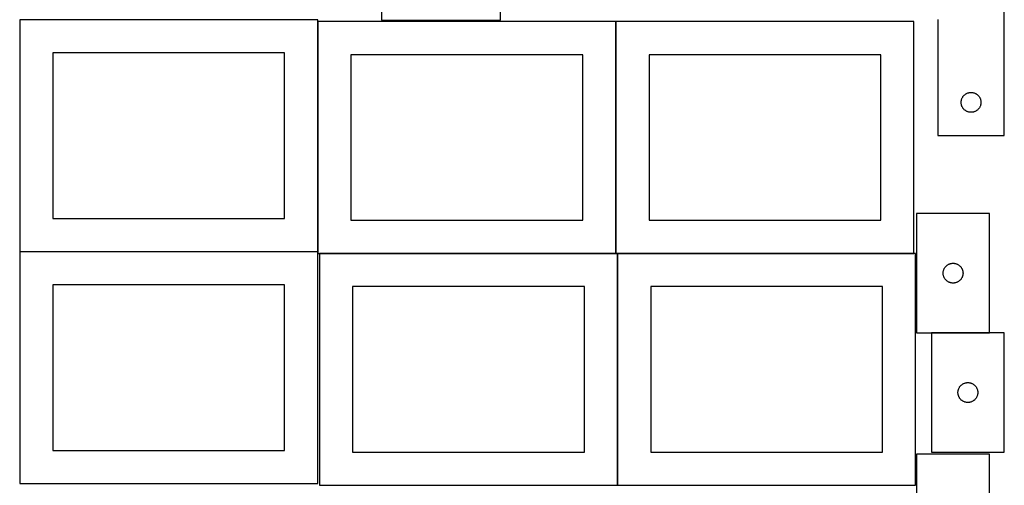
# Model space of a CAD drawing. Header units: millimetres. Extents: x 7 to 1493, y 8 to 2993.
# Tile 4 of 14: x 7 to 1493, y 1410 to 2113. Entities that reach past the tile are written whole.
import ezdxf

# ---------------------------------------------------------------- set-up
doc = ezdxf.new("R2010")
doc.units = ezdxf.units.MM
doc.layers.add('COMMON', color=5, linetype='CONTINUOUS', true_color=0x0000ff)
doc.layers.add('CUT', color=7, linetype='CONTINUOUS', true_color=0x000000)

msp = doc.modelspace()

# ---------------------------------------------------------------- linework, layer by layer
at = {"layer": 'COMMON'}
for p, q in [((456.746389, 2110.174328), (456.746389, 1762.910445)), ((906.94639, 2110.174328), (906.94639, 1760.174328)), ((6.646389, 1762.810444), (456.524735, 1762.810444)), ((459.374233, 1760.074327), (906.84639, 1760.074327)), ((909.474233, 1759.974327), (909.474233, 1409.974327)), ((909.574234, 1760.074327), (1357.046391, 1760.074327))]:
    msp.add_line(p, q, dxfattribs=at)
at = {"layer": 'CUT'}
for p, q in [((552.66949, 2222.190008), (552.66949, 2112.190008)), ((732.66949, 2112.190008), (732.66949, 2222.190008)), ((1493.265733, 1938.165107), (1493.265733, 2188.165107)), ((456.646389, 2112.910445), (6.646389, 2112.910445)), ((6.646389, 2112.910445), (6.646389, 1762.910445)), ((456.646389, 1762.910445), (456.646389, 2112.910445)), ((552.66949, 2112.190008), (732.66949, 2112.190008)), ((1393.265733, 2113.165107), (1393.265733, 1938.165107)), ((906.84639, 2110.174328), (456.84639, 2110.174328)), ((456.84639, 2110.174328), (456.84639, 1760.174328)), ((906.84639, 1760.174328), (906.84639, 2110.174328)), ((1357.046391, 2110.174328), (907.046391, 2110.174328)), ((907.046391, 2110.174328), (907.046391, 1760.174328)), ((1357.046391, 1760.174328), (1357.046391, 2110.174328)), ((406.646389, 2062.910445), (56.646389, 2062.910445)), ((56.646389, 2062.910445), (56.646389, 1812.910445)), ((406.646389, 1812.910445), (406.646389, 2062.910445)), ((856.84639, 2060.174328), (506.84639, 2060.174328)), ((506.84639, 2060.174328), (506.84639, 1810.174328)), ((856.84639, 1810.174328), (856.84639, 2060.174328)), ((1307.046391, 2060.174328), (957.046391, 2060.174328)), ((957.046391, 2060.174328), (957.046391, 1810.174328)), ((1307.046391, 1810.174328), (1307.046391, 2060.174328)), ((1428.760318, 1991.985174), (1428.976203, 1992.726829)), ((1428.976203, 1992.726829), (1429.229981, 1993.456388)), ((1429.229981, 1993.456388), (1429.52098, 1994.171915)), ((1429.52098, 1994.171915), (1429.848427, 1994.871514)), ((1429.848427, 1994.871514), (1430.211455, 1995.553328)), ((1430.211455, 1995.553328), (1430.6091, 1996.21555)), ((1430.6091, 1996.21555), (1431.040308, 1996.856423)), ((1431.040308, 1996.856423), (1431.503936, 1997.474249)), ((1431.503936, 1997.474249), (1431.998754, 1998.067389)), ((1431.998754, 1998.067389), (1432.523451, 1998.634269)), ((1432.523451, 1998.634269), (1433.076633, 1999.173387)), ((1433.076633, 1999.173387), (1433.656836, 1999.683313)), ((1433.656836, 1999.683313), (1434.262519, 2000.162695)), ((1434.262519, 2000.162695), (1434.892078, 2000.610262)), ((1434.892078, 2000.610262), (1435.543841, 2001.024826)), ((1435.543841, 2001.024826), (1436.216082, 2001.405289)), ((1436.216082, 2001.405289), (1436.907018, 2001.750641)), ((1436.907018, 2001.750641), (1437.614815, 2002.059966)), ((1437.614815, 2002.059966), (1438.337598, 2002.332445)), ((1438.337598, 2002.332445), (1439.073449, 2002.567355)), ((1439.073449, 2002.567355), (1439.820417, 2002.764072)), ((1439.820417, 2002.764072), (1440.576522, 2002.922076)), ((1440.576522, 2002.922076), (1441.339758, 2003.040947)), ((1441.339758, 2003.040947), (1442.108101, 2003.12037)), ((1442.108101, 2003.12037), (1442.879515, 2003.160134)), ((1442.879515, 2003.160134), (1443.651952, 2003.160134)), ((1443.651952, 2003.160134), (1444.423365, 2003.12037)), ((1444.423365, 2003.12037), (1445.191709, 2003.040947)), ((1445.191709, 2003.040947), (1445.954945, 2002.922076)), ((1445.954945, 2002.922076), (1446.71105, 2002.764072)), ((1446.71105, 2002.764072), (1447.458018, 2002.567355)), ((1447.458018, 2002.567355), (1448.193869, 2002.332445)), ((1448.193869, 2002.332445), (1448.916652, 2002.059966)), ((1448.916652, 2002.059966), (1449.624449, 2001.750641)), ((1449.624449, 2001.750641), (1450.315385, 2001.405289)), ((1450.315385, 2001.405289), (1450.987625, 2001.024826)), ((1450.987625, 2001.024826), (1451.639389, 2000.610262)), ((1451.639389, 2000.610262), (1452.268948, 2000.162695)), ((1452.268948, 2000.162695), (1452.874631, 1999.683313)), ((1452.874631, 1999.683313), (1453.454834, 1999.173387)), ((1453.454834, 1999.173387), (1454.008016, 1998.634269)), ((1454.008016, 1998.634269), (1454.532712, 1998.067389)), ((1454.532712, 1998.067389), (1455.027531, 1997.474249)), ((1455.027531, 1997.474249), (1455.491158, 1996.856423)), ((1455.491158, 1996.856423), (1455.922367, 1996.21555)), ((1455.922367, 1996.21555), (1456.320012, 1995.553328)), ((1456.320012, 1995.553328), (1456.68304, 1994.871514)), ((1456.68304, 1994.871514), (1457.010487, 1994.171915)), ((1457.010487, 1994.171915), (1457.301486, 1993.456388)), ((1457.301486, 1993.456388), (1457.555264, 1992.726829)), ((1457.555264, 1992.726829), (1457.771149, 1991.985174)), ((1428.265733, 1988.165107), (1428.285622, 1988.937288)), ((1428.285622, 1987.392925), (1428.265733, 1988.165107)), ((1428.285622, 1988.937288), (1428.345235, 1989.707422)), ((1428.345235, 1986.622792), (1428.285622, 1987.392925)), ((1428.345235, 1989.707422), (1428.444415, 1990.473465)), ((1428.444415, 1985.856748), (1428.345235, 1986.622792)), ((1428.444415, 1990.473465), (1428.582898, 1991.233388)), ((1428.582898, 1985.096826), (1428.444415, 1985.856748)), ((1428.582898, 1991.233388), (1428.760318, 1991.985174)), ((1428.760318, 1984.34504), (1428.582898, 1985.096826)), ((1428.976203, 1983.603384), (1428.760318, 1984.34504)), ((1429.229981, 1982.873825), (1428.976203, 1983.603384)), ((1429.52098, 1982.158298), (1429.229981, 1982.873825)), ((1429.848427, 1981.4587), (1429.52098, 1982.158298)), ((1430.211455, 1980.776886), (1429.848427, 1981.4587)), ((1430.6091, 1980.114664), (1430.211455, 1980.776886)), ((1431.040308, 1979.47379), (1430.6091, 1980.114664)), ((1431.503936, 1978.855965), (1431.040308, 1979.47379)), ((1431.998754, 1978.262825), (1431.503936, 1978.855965)), ((1432.523451, 1977.695944), (1431.998754, 1978.262825)), ((1433.076633, 1977.156826), (1432.523451, 1977.695944)), ((1454.008016, 1977.695944), (1453.454834, 1977.156826)), ((1454.532712, 1978.262825), (1454.008016, 1977.695944)), ((1455.027531, 1978.855965), (1454.532712, 1978.262825)), ((1455.491158, 1979.47379), (1455.027531, 1978.855965)), ((1455.922367, 1980.114664), (1455.491158, 1979.47379)), ((1456.320012, 1980.776886), (1455.922367, 1980.114664)), ((1456.68304, 1981.4587), (1456.320012, 1980.776886)), ((1457.010487, 1982.158298), (1456.68304, 1981.4587)), ((1457.301486, 1982.873825), (1457.010487, 1982.158298)), ((1457.555264, 1983.603384), (1457.301486, 1982.873825)), ((1457.771149, 1984.34504), (1457.555264, 1983.603384)), ((1457.771149, 1991.985174), (1457.948569, 1991.233388)), ((1457.948569, 1985.096826), (1457.771149, 1984.34504)), ((1457.948569, 1991.233388), (1458.087052, 1990.473465)), ((1458.087052, 1985.856748), (1457.948569, 1985.096826)), ((1458.087052, 1990.473465), (1458.186232, 1989.707422)), ((1458.186232, 1986.622792), (1458.087052, 1985.856748)), ((1458.186232, 1989.707422), (1458.245845, 1988.937288)), ((1458.245845, 1987.392925), (1458.186232, 1986.622792)), ((1458.245845, 1988.937288), (1458.265733, 1988.165107)), ((1458.265733, 1988.165107), (1458.245845, 1987.392925)), ((1433.656836, 1976.6469), (1433.076633, 1977.156826)), ((1434.262519, 1976.167518), (1433.656836, 1976.6469)), ((1434.892078, 1975.719952), (1434.262519, 1976.167518)), ((1435.543841, 1975.305387), (1434.892078, 1975.719952)), ((1436.216082, 1974.924925), (1435.543841, 1975.305387)), ((1436.907018, 1974.579573), (1436.216082, 1974.924925)), ((1437.614815, 1974.270247), (1436.907018, 1974.579573)), ((1438.337598, 1973.997768), (1437.614815, 1974.270247)), ((1439.073449, 1973.762859), (1438.337598, 1973.997768)), ((1439.820417, 1973.566141), (1439.073449, 1973.762859)), ((1440.576522, 1973.408137), (1439.820417, 1973.566141)), ((1441.339758, 1973.289267), (1440.576522, 1973.408137)), ((1442.108101, 1973.209844), (1441.339758, 1973.289267)), ((1442.879515, 1973.17008), (1442.108101, 1973.209844)), ((1443.651952, 1973.17008), (1442.879515, 1973.17008)), ((1444.423365, 1973.209844), (1443.651952, 1973.17008)), ((1445.191709, 1973.289267), (1444.423365, 1973.209844)), ((1445.954945, 1973.408137), (1445.191709, 1973.289267)), ((1446.71105, 1973.566141), (1445.954945, 1973.408137)), ((1447.458018, 1973.762859), (1446.71105, 1973.566141)), ((1448.193869, 1973.997768), (1447.458018, 1973.762859)), ((1448.916652, 1974.270247), (1448.193869, 1973.997768)), ((1449.624449, 1974.579573), (1448.916652, 1974.270247)), ((1450.315385, 1974.924925), (1449.624449, 1974.579573)), ((1450.987625, 1975.305387), (1450.315385, 1974.924925)), ((1451.639389, 1975.719952), (1450.987625, 1975.305387)), ((1452.268948, 1976.167518), (1451.639389, 1975.719952)), ((1452.874631, 1976.6469), (1452.268948, 1976.167518)), ((1453.454834, 1977.156826), (1452.874631, 1976.6469)), ((1393.265733, 1938.165107), (1493.265733, 1938.165107)), ((1471.099119, 1820.247744), (1361.099119, 1820.247744)), ((1361.099119, 1820.247744), (1361.099119, 1640.247744)), ((1471.099119, 1640.247744), (1471.099119, 1820.247744)), ((56.646389, 1812.910445), (406.646389, 1812.910445)), ((506.84639, 1810.174328), (856.84639, 1810.174328)), ((957.046391, 1810.174328), (1307.046391, 1810.174328)), ((456.524735, 1762.710444), (6.524735, 1762.710444)), ((6.524735, 1762.710444), (6.524735, 1412.710444)), ((6.646389, 1762.910445), (456.646389, 1762.910445)), ((456.524735, 1412.710444), (456.524735, 1762.710444)), ((456.84639, 1760.174328), (906.84639, 1760.174328)), ((909.374233, 1759.974327), (459.374233, 1759.974327)), ((459.374233, 1759.974327), (459.374233, 1409.974327)), ((907.046391, 1760.174328), (1357.046391, 1760.174328)), ((909.374233, 1409.974327), (909.374233, 1759.974327)), ((1359.574234, 1759.974327), (909.574234, 1759.974327)), ((909.574234, 1759.974327), (909.574234, 1409.974327)), ((1359.574234, 1409.974327), (1359.574234, 1759.974327)), ((1404.10153, 1739.250958), (1404.580912, 1739.856641)), ((1404.580912, 1739.856641), (1405.090839, 1740.436844)), ((1405.090839, 1740.436844), (1405.629957, 1740.990027)), ((1405.629957, 1740.990027), (1406.196837, 1741.514723)), ((1406.196837, 1741.514723), (1406.789977, 1742.009541)), ((1406.789977, 1742.009541), (1407.407803, 1742.473169)), ((1407.407803, 1742.473169), (1408.048676, 1742.904377)), ((1408.048676, 1742.904377), (1408.710898, 1743.302022)), ((1408.710898, 1743.302022), (1409.392712, 1743.66505)), ((1409.392712, 1743.66505), (1410.092311, 1743.992497)), ((1410.092311, 1743.992497), (1410.807838, 1744.283496)), ((1410.807838, 1744.283496), (1411.537397, 1744.537274)), ((1411.537397, 1744.537274), (1412.279052, 1744.75316)), ((1412.279052, 1744.75316), (1413.030838, 1744.930579)), ((1413.030838, 1744.930579), (1413.79076, 1745.069062)), ((1413.79076, 1745.069062), (1414.556804, 1745.168242)), ((1414.556804, 1745.168242), (1415.326938, 1745.227855)), ((1415.326938, 1745.227855), (1416.099119, 1745.247744)), ((1416.099119, 1745.247744), (1416.8713, 1745.227855)), ((1416.8713, 1745.227855), (1417.641434, 1745.168242)), ((1417.641434, 1745.168242), (1418.407478, 1745.069062)), ((1418.407478, 1745.069062), (1419.1674, 1744.930579)), ((1419.1674, 1744.930579), (1419.919186, 1744.75316)), ((1419.919186, 1744.75316), (1420.660842, 1744.537274)), ((1420.660842, 1744.537274), (1421.3904, 1744.283496)), ((1421.3904, 1744.283496), (1422.105928, 1743.992497)), ((1422.105928, 1743.992497), (1422.805526, 1743.66505)), ((1422.805526, 1743.66505), (1423.48734, 1743.302022)), ((1423.48734, 1743.302022), (1424.149562, 1742.904377)), ((1424.149562, 1742.904377), (1424.790436, 1742.473169)), ((1424.790436, 1742.473169), (1425.408261, 1742.009541)), ((1425.408261, 1742.009541), (1426.001401, 1741.514723)), ((1426.001401, 1741.514723), (1426.568281, 1740.990027)), ((1426.568281, 1740.990027), (1427.1074, 1740.436844)), ((1427.1074, 1740.436844), (1427.617326, 1739.856641)), ((1427.617326, 1739.856641), (1428.096708, 1739.250958)), ((1401.104092, 1730.633962), (1401.143856, 1731.405376)), ((1401.104092, 1729.861525), (1401.104092, 1730.633962)), ((1401.143856, 1729.090112), (1401.104092, 1729.861525)), ((1401.143856, 1731.405376), (1401.223279, 1732.173719)), ((1401.223279, 1728.321768), (1401.143856, 1729.090112)), ((1401.223279, 1732.173719), (1401.34215, 1732.936955)), ((1401.34215, 1727.558532), (1401.223279, 1728.321768)), ((1401.34215, 1732.936955), (1401.500154, 1733.69306)), ((1401.500154, 1726.802428), (1401.34215, 1727.558532)), ((1401.500154, 1733.69306), (1401.696871, 1734.440028)), ((1401.696871, 1726.055459), (1401.500154, 1726.802428)), ((1401.696871, 1734.440028), (1401.931781, 1735.175879)), ((1401.931781, 1725.319608), (1401.696871, 1726.055459)), ((1401.931781, 1735.175879), (1402.20426, 1735.898662)), ((1402.20426, 1724.596825), (1401.931781, 1725.319608)), ((1402.20426, 1735.898662), (1402.513585, 1736.60646)), ((1402.513585, 1736.60646), (1402.858937, 1737.297395)), ((1402.858937, 1737.297395), (1403.2394, 1737.969636)), ((1403.2394, 1737.969636), (1403.653964, 1738.6214)), ((1403.653964, 1738.6214), (1404.10153, 1739.250958)), ((1428.096708, 1739.250958), (1428.544274, 1738.6214)), ((1428.544274, 1738.6214), (1428.958839, 1737.969636)), ((1428.958839, 1737.969636), (1429.339301, 1737.297395)), ((1429.339301, 1737.297395), (1429.684653, 1736.60646)), ((1429.684653, 1736.60646), (1429.993979, 1735.898662)), ((1429.993979, 1735.898662), (1430.266458, 1735.175879)), ((1430.266458, 1725.319608), (1429.993979, 1724.596825)), ((1430.266458, 1735.175879), (1430.501367, 1734.440028)), ((1430.501367, 1726.055459), (1430.266458, 1725.319608)), ((1430.501367, 1734.440028), (1430.698085, 1733.69306)), ((1430.698085, 1726.802428), (1430.501367, 1726.055459)), ((1430.698085, 1733.69306), (1430.856088, 1732.936955)), ((1430.856088, 1727.558532), (1430.698085, 1726.802428)), ((1430.856088, 1732.936955), (1430.974959, 1732.173719)), ((1430.974959, 1728.321768), (1430.856088, 1727.558532)), ((1430.974959, 1732.173719), (1431.054382, 1731.405376)), ((1431.054382, 1729.090112), (1430.974959, 1728.321768)), ((1431.054382, 1731.405376), (1431.094146, 1730.633962)), ((1431.094146, 1729.861525), (1431.054382, 1729.090112)), ((1431.094146, 1730.633962), (1431.094146, 1729.861525)), ((406.524735, 1712.710444), (56.524735, 1712.710444)), ((56.524735, 1712.710444), (56.524735, 1462.710444)), ((406.524735, 1462.710444), (406.524735, 1712.710444)), ((1402.513585, 1723.889028), (1402.20426, 1724.596825)), ((1402.858937, 1723.198093), (1402.513585, 1723.889028)), ((1403.2394, 1722.525852), (1402.858937, 1723.198093)), ((1403.653964, 1721.874088), (1403.2394, 1722.525852)), ((1404.10153, 1721.244529), (1403.653964, 1721.874088)), ((1404.580912, 1720.638846), (1404.10153, 1721.244529)), ((1405.090839, 1720.058644), (1404.580912, 1720.638846)), ((1405.629957, 1719.505461), (1405.090839, 1720.058644)), ((1406.196837, 1718.980765), (1405.629957, 1719.505461)), ((1406.789977, 1718.485947), (1406.196837, 1718.980765)), ((1407.407803, 1718.022319), (1406.789977, 1718.485947)), ((1408.048676, 1717.59111), (1407.407803, 1718.022319)), ((1408.710898, 1717.193465), (1408.048676, 1717.59111)), ((1409.392712, 1716.830437), (1408.710898, 1717.193465)), ((1410.092311, 1716.50299), (1409.392712, 1716.830437)), ((1410.807838, 1716.211991), (1410.092311, 1716.50299)), ((1411.537397, 1715.958213), (1410.807838, 1716.211991)), ((1412.279052, 1715.742328), (1411.537397, 1715.958213)), ((1413.030838, 1715.564908), (1412.279052, 1715.742328)), ((1413.79076, 1715.426425), (1413.030838, 1715.564908)), ((1414.556804, 1715.327246), (1413.79076, 1715.426425)), ((1415.326938, 1715.267632), (1414.556804, 1715.327246)), ((1416.099119, 1715.247744), (1415.326938, 1715.267632)), ((1416.8713, 1715.267632), (1416.099119, 1715.247744)), ((1417.641434, 1715.327246), (1416.8713, 1715.267632)), ((1418.407478, 1715.426425), (1417.641434, 1715.327246)), ((1419.1674, 1715.564908), (1418.407478, 1715.426425)), ((1419.919186, 1715.742328), (1419.1674, 1715.564908)), ((1420.660842, 1715.958213), (1419.919186, 1715.742328)), ((1421.3904, 1716.211991), (1420.660842, 1715.958213)), ((1422.105928, 1716.50299), (1421.3904, 1716.211991)), ((1422.805526, 1716.830437), (1422.105928, 1716.50299)), ((1423.48734, 1717.193465), (1422.805526, 1716.830437)), ((1424.149562, 1717.59111), (1423.48734, 1717.193465)), ((1424.790436, 1718.022319), (1424.149562, 1717.59111)), ((1425.408261, 1718.485947), (1424.790436, 1718.022319)), ((1426.001401, 1718.980765), (1425.408261, 1718.485947)), ((1426.568281, 1719.505461), (1426.001401, 1718.980765)), ((1427.1074, 1720.058644), (1426.568281, 1719.505461)), ((1427.617326, 1720.638846), (1427.1074, 1720.058644)), ((1428.096708, 1721.244529), (1427.617326, 1720.638846)), ((1428.544274, 1721.874088), (1428.096708, 1721.244529)), ((1428.958839, 1722.525852), (1428.544274, 1721.874088)), ((1429.339301, 1723.198093), (1428.958839, 1722.525852)), ((1429.684653, 1723.889028), (1429.339301, 1723.198093)), ((1429.993979, 1724.596825), (1429.684653, 1723.889028)), ((859.374233, 1709.974327), (509.374233, 1709.974327)), ((509.374233, 1709.974327), (509.374233, 1459.974327)), ((859.374233, 1459.974327), (859.374233, 1709.974327)), ((1309.574234, 1709.974327), (959.574234, 1709.974327)), ((959.574234, 1709.974327), (959.574234, 1459.974327)), ((1309.574234, 1459.974327), (1309.574234, 1709.974327)), ((1361.099119, 1640.247744), (1471.099119, 1640.247744)), ((1493.474825, 1639.999575), (1383.474825, 1639.999575)), ((1383.474825, 1639.999575), (1383.474825, 1459.999575)), ((1493.474825, 1459.999575), (1493.474825, 1639.999575)), ((1428.572543, 1561.266554), (1429.165683, 1561.761372)), ((1429.165683, 1561.761372), (1429.783508, 1562.225)), ((1429.783508, 1562.225), (1430.424382, 1562.656208)), ((1430.424382, 1562.656208), (1431.086604, 1563.053853)), ((1431.086604, 1563.053853), (1431.768418, 1563.416881)), ((1431.768418, 1563.416881), (1432.468016, 1563.744328)), ((1432.468016, 1563.744328), (1433.183544, 1564.035327)), ((1433.183544, 1564.035327), (1433.913102, 1564.289105)), ((1433.913102, 1564.289105), (1434.654758, 1564.504991)), ((1434.654758, 1564.504991), (1435.406544, 1564.68241)), ((1435.406544, 1564.68241), (1436.166466, 1564.820893)), ((1436.166466, 1564.820893), (1436.93251, 1564.920073)), ((1436.93251, 1564.920073), (1437.702644, 1564.979686)), ((1437.702644, 1564.979686), (1438.474825, 1564.999575)), ((1438.474825, 1564.999575), (1439.247006, 1564.979686)), ((1439.247006, 1564.979686), (1440.01714, 1564.920073)), ((1440.01714, 1564.920073), (1440.783183, 1564.820893)), ((1440.783183, 1564.820893), (1441.543106, 1564.68241)), ((1441.543106, 1564.68241), (1442.294892, 1564.504991)), ((1442.294892, 1564.504991), (1443.036547, 1564.289105)), ((1443.036547, 1564.289105), (1443.766106, 1564.035327)), ((1443.766106, 1564.035327), (1444.481633, 1563.744328)), ((1444.481633, 1563.744328), (1445.181232, 1563.416881)), ((1445.181232, 1563.416881), (1445.863046, 1563.053853)), ((1445.863046, 1563.053853), (1446.525268, 1562.656208)), ((1446.525268, 1562.656208), (1447.166141, 1562.225)), ((1447.166141, 1562.225), (1447.783967, 1561.761372)), ((1447.783967, 1561.761372), (1448.377107, 1561.266554)), ((1423.479798, 1550.385793), (1423.519562, 1551.157207)), ((1423.479798, 1549.613356), (1423.479798, 1550.385793)), ((1423.519562, 1548.841943), (1423.479798, 1549.613356)), ((1423.519562, 1551.157207), (1423.598985, 1551.92555)), ((1423.598985, 1548.073599), (1423.519562, 1548.841943)), ((1423.598985, 1551.92555), (1423.717856, 1552.688786)), ((1423.717856, 1547.310363), (1423.598985, 1548.073599)), ((1423.717856, 1552.688786), (1423.875859, 1553.444891)), ((1423.875859, 1546.554259), (1423.717856, 1547.310363)), ((1423.875859, 1553.444891), (1424.072577, 1554.191859)), ((1424.072577, 1545.80729), (1423.875859, 1546.554259)), ((1424.072577, 1554.191859), (1424.307486, 1554.92771)), ((1424.307486, 1554.92771), (1424.579965, 1555.650493)), ((1424.579965, 1555.650493), (1424.889291, 1556.358291)), ((1424.889291, 1556.358291), (1425.234643, 1557.049226)), ((1425.234643, 1557.049226), (1425.615105, 1557.721467)), ((1425.615105, 1557.721467), (1426.02967, 1558.373231)), ((1426.02967, 1558.373231), (1426.477236, 1559.002789)), ((1426.477236, 1559.002789), (1426.956618, 1559.608472)), ((1426.956618, 1559.608472), (1427.466544, 1560.188675)), ((1427.466544, 1560.188675), (1428.005663, 1560.741858)), ((1428.005663, 1560.741858), (1428.572543, 1561.266554)), ((1448.377107, 1561.266554), (1448.943987, 1560.741858)), ((1448.943987, 1560.741858), (1449.483105, 1560.188675)), ((1449.483105, 1560.188675), (1449.993032, 1559.608472)), ((1449.993032, 1559.608472), (1450.472413, 1559.002789)), ((1450.472413, 1559.002789), (1450.91998, 1558.373231)), ((1450.91998, 1558.373231), (1451.334544, 1557.721467)), ((1451.334544, 1557.721467), (1451.715007, 1557.049226)), ((1451.715007, 1557.049226), (1452.060359, 1556.358291)), ((1452.060359, 1556.358291), (1452.369684, 1555.650493)), ((1452.369684, 1555.650493), (1452.642163, 1554.92771)), ((1452.642163, 1554.92771), (1452.877073, 1554.191859)), ((1452.877073, 1554.191859), (1453.07379, 1553.444891)), ((1453.07379, 1546.554259), (1452.877073, 1545.80729)), ((1453.07379, 1553.444891), (1453.231794, 1552.688786)), ((1453.231794, 1547.310363), (1453.07379, 1546.554259)), ((1453.231794, 1552.688786), (1453.350665, 1551.92555)), ((1453.350665, 1548.073599), (1453.231794, 1547.310363)), ((1453.350665, 1551.92555), (1453.430088, 1551.157207)), ((1453.430088, 1548.841943), (1453.350665, 1548.073599)), ((1453.430088, 1551.157207), (1453.469852, 1550.385793)), ((1453.469852, 1549.613356), (1453.430088, 1548.841943)), ((1453.469852, 1550.385793), (1453.469852, 1549.613356)), ((1424.307486, 1545.071439), (1424.072577, 1545.80729)), ((1424.579965, 1544.348656), (1424.307486, 1545.071439)), ((1424.889291, 1543.640859), (1424.579965, 1544.348656)), ((1425.234643, 1542.949924), (1424.889291, 1543.640859)), ((1425.615105, 1542.277683), (1425.234643, 1542.949924)), ((1426.02967, 1541.625919), (1425.615105, 1542.277683)), ((1426.477236, 1540.996361), (1426.02967, 1541.625919)), ((1426.956618, 1540.390677), (1426.477236, 1540.996361)), ((1427.466544, 1539.810475), (1426.956618, 1540.390677)), ((1428.005663, 1539.257292), (1427.466544, 1539.810475)), ((1428.572543, 1538.732596), (1428.005663, 1539.257292)), ((1429.165683, 1538.237778), (1428.572543, 1538.732596)), ((1429.783508, 1537.77415), (1429.165683, 1538.237778)), ((1430.424382, 1537.342941), (1429.783508, 1537.77415)), ((1431.086604, 1536.945296), (1430.424382, 1537.342941)), ((1431.768418, 1536.582269), (1431.086604, 1536.945296)), ((1432.468016, 1536.254821), (1431.768418, 1536.582269)), ((1433.183544, 1535.963822), (1432.468016, 1536.254821)), ((1433.913102, 1535.710044), (1433.183544, 1535.963822)), ((1434.654758, 1535.494159), (1433.913102, 1535.710044)), ((1435.406544, 1535.316739), (1434.654758, 1535.494159)), ((1436.166466, 1535.178256), (1435.406544, 1535.316739)), ((1436.93251, 1535.079077), (1436.166466, 1535.178256)), ((1437.702644, 1535.019463), (1436.93251, 1535.079077)), ((1438.474825, 1534.999575), (1437.702644, 1535.019463)), ((1439.247006, 1535.019463), (1438.474825, 1534.999575)), ((1440.01714, 1535.079077), (1439.247006, 1535.019463)), ((1440.783183, 1535.178256), (1440.01714, 1535.079077)), ((1441.543106, 1535.316739), (1440.783183, 1535.178256)), ((1442.294892, 1535.494159), (1441.543106, 1535.316739)), ((1443.036547, 1535.710044), (1442.294892, 1535.494159)), ((1443.766106, 1535.963822), (1443.036547, 1535.710044)), ((1444.481633, 1536.254821), (1443.766106, 1535.963822)), ((1445.181232, 1536.582269), (1444.481633, 1536.254821)), ((1445.863046, 1536.945296), (1445.181232, 1536.582269)), ((1446.525268, 1537.342941), (1445.863046, 1536.945296)), ((1447.166141, 1537.77415), (1446.525268, 1537.342941)), ((1447.783967, 1538.237778), (1447.166141, 1537.77415)), ((1448.377107, 1538.732596), (1447.783967, 1538.237778)), ((1448.943987, 1539.257292), (1448.377107, 1538.732596)), ((1449.483105, 1539.810475), (1448.943987, 1539.257292)), ((1449.993032, 1540.390677), (1449.483105, 1539.810475)), ((1450.472413, 1540.996361), (1449.993032, 1540.390677)), ((1450.91998, 1541.625919), (1450.472413, 1540.996361)), ((1451.334544, 1542.277683), (1450.91998, 1541.625919)), ((1451.715007, 1542.949924), (1451.334544, 1542.277683)), ((1452.060359, 1543.640859), (1451.715007, 1542.949924)), ((1452.369684, 1544.348656), (1452.060359, 1543.640859)), ((1452.642163, 1545.071439), (1452.369684, 1544.348656)), ((1452.877073, 1545.80729), (1452.642163, 1545.071439)), ((56.524735, 1462.710444), (406.524735, 1462.710444)), ((509.374233, 1459.974327), (859.374233, 1459.974327)), ((959.574234, 1459.974327), (1309.574234, 1459.974327)), ((1383.474825, 1459.999575), (1493.474825, 1459.999575)), ((1471.099119, 1457.198183), (1361.099119, 1457.198183)), ((1361.099119, 1457.198183), (1361.099119, 1277.198183)), ((1471.099119, 1277.198183), (1471.099119, 1457.198183)), ((6.524735, 1412.710444), (456.524735, 1412.710444)), ((459.374233, 1409.974327), (909.374233, 1409.974327)), ((909.574234, 1409.974327), (1359.574234, 1409.974327))]:
    msp.add_line(p, q, dxfattribs=at)

doc.saveas('drawing.dxf')
